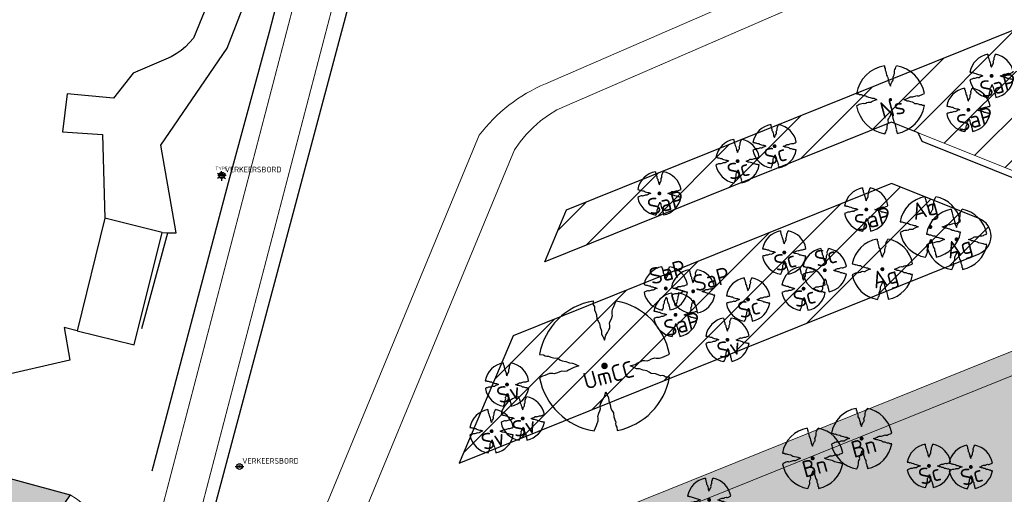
# Model space of a CAD drawing. Header units: metres. Extents: x 102000 to 105000, y 414600 to 420766.
# Tile 181 of 256: x 103598 to 103701, y 419531 to 419581. Entities that reach past the tile are written whole.
import ezdxf
from ezdxf.enums import TextEntityAlignment as Align

# ---------------------------------------------------------------- set-up
doc = ezdxf.new("R2010")
doc.units = ezdxf.units.M
doc.layers.get('0').update_dxf_attribs({"color": 8})
for name, color, linetype, lineweight in [('00-Ontwerp DKIV', 8, 'Continuous', 0), ('B-WE-VH-BEDRIJFSVLOERPLAAT-S', 8, 'Continuous', 18), ('N-GV-GR-BOOM-S', 7, 'Continuous', 25), ('N-WE-GR-BOOM-T35-500', 50, 'Continuous', 35), ('N-WE-GR-GRAS-A', 252, 'Continuous', 18), ('N-WE-GR-GRAS-G', 8, 'Continuous', 18), ('N-WE-GR-HEESTERS-5 SOORTEN-A', 252, 'Continuous', 18), ('N-WE-GR-OEVERBEPLANTING-A', 252, 'Continuous', 18), ('N-WE-GR-OEVERBEPLANTING-G', 7, 'Continuous', 18), ('N-WE-GR-RUBUS 2 SOORTEN-A', 252, 'Continuous', 18), ('N-WE-GR-RUBUS 2 SOORTEN-G', 3, 'Continuous', 18), ('N-WE-GW-TALUDLIJN-G', 90, 'Continuous', 18), ('N-WE-WH-WATERLIJN-G', 150, 'Continuous', 5)]:
    doc.layers.add(name, color=color, linetype=linetype, lineweight=lineweight)
doc.styles.add('NLCS-ISO', font='NLCS-ISO.ttf')
doc.styles.add('NLCS-ISO-M500-T35', font='NLCS-ISO.ttf', dxfattribs={"height": 1.75})
pattern_1 = [(45, (0, 500), (-2.24506403, 2.24506403), [])]

# ---------------------------------------------------------------- blocks, each defined once
blk = doc.blocks.new('N-SGR-BOOM_1E GROOTTE')
at = {"ltscale": 0.1}
h = blk.add_hatch(color=256, dxfattribs=at)
edge = h.paths.add_edge_path()
edge.add_arc((-0.002, 0.003), 0.15, 0, 360)
at = {"flags": 128}
for points in [[(-0.524, 2.958), (-0.514, 2.787), (-0.463, 2.705), (-0.451, 2.624), (-0.454, 2.555), (-0.41, 2.449), (-0.369, 2.321), (-0.356, 2.131), (-0.288, 2.041), (-0.234, 1.929), (-0.203, 1.77), (-0.139, 1.593), (-0.134, 1.454), (-0.085, 1.345), (-0.039, 1.25), (-0.004, 1.179), (0.061, 1.399), (0.129, 1.522), (0.191, 1.639), (0.24, 1.72), (0.246, 1.833), (0.231, 1.95), (0.258, 2.041), (0.313, 2.15), (0.354, 2.3), (0.34, 2.361), (0.339, 2.502), (0.381, 2.619), (0.426, 2.713), (0.467, 2.821), (0.53, 2.955)], [(-2.958, 0.518), (-2.785, 0.508), (-2.702, 0.459), (-2.622, 0.446), (-2.554, 0.452), (-2.446, 0.406), (-2.32, 0.364), (-2.13, 0.35), (-2.041, 0.283), (-1.924, 0.226), (-1.766, 0.196), (-1.593, 0.135), (-1.453, 0.13), (-1.344, 0.081), (-1.25, 0.035), (-1.177, -0.002), (-1.397, -0.066), (-1.521, -0.134), (-1.638, -0.196), (-1.719, -0.245), (-1.831, -0.249), (-1.949, -0.235), (-2.041, -0.263), (-2.149, -0.317), (-2.297, -0.358), (-2.359, -0.345), (-2.501, -0.346), (-2.617, -0.388), (-2.711, -0.431), (-2.82, -0.47), (-2.954, -0.535)], [(2.952, -0.515), (2.779, -0.505), (2.697, -0.455), (2.618, -0.442), (2.55, -0.448), (2.439, -0.402), (2.313, -0.36), (2.125, -0.346), (2.034, -0.281), (1.92, -0.225), (1.763, -0.193), (1.588, -0.131), (1.446, -0.126), (1.339, -0.077), (1.244, -0.03), (1.172, 0.006), (1.392, 0.07), (1.515, 0.137), (1.632, 0.2), (1.712, 0.249), (1.824, 0.254), (1.944, 0.238), (2.034, 0.267), (2.142, 0.32), (2.292, 0.363), (2.354, 0.349), (2.494, 0.348), (2.612, 0.389), (2.706, 0.436), (2.815, 0.475), (2.95, 0.538)], [(-0.479, -2.958), (-0.414, -2.824), (-0.373, -2.716), (-0.33, -2.623), (-0.289, -2.505), (-0.288, -2.365), (-0.303, -2.3), (-0.26, -2.151), (-0.208, -2.042), (-0.18, -1.952), (-0.193, -1.835), (-0.188, -1.724), (-0.138, -1.643), (-0.075, -1.526), (-0.007, -1.401), (0.055, -1.181), (0.093, -1.254), (0.137, -1.347), (0.186, -1.456), (0.192, -1.595), (0.254, -1.772), (0.284, -1.931), (0.34, -2.042), (0.407, -2.134), (0.422, -2.322), (0.463, -2.45), (0.508, -2.558), (0.502, -2.626), (0.516, -2.708), (0.565, -2.788), (0.576, -2.941)]]:
    blk.add_lwpolyline(points, dxfattribs=at)
for start, end in [(100.0002, 170.1098), (10.2999, 79.792), (190.3241, 260.8433), (281.0946, 350.0621)]:
    blk.add_arc((-0.002, 0.003), 3, start, end)
blk = doc.blocks.new('N-SGR-BOOM_3E GROOTTE')
at = {"ltscale": 0.1}
h = blk.add_hatch(color=256, dxfattribs=at)
edge = h.paths.add_edge_path()
edge.add_arc((-0.002, 0.003), 0.15, 0, 360)
at = {"flags": 128}
for points in [[(-0.296, 1.665), (-0.29, 1.569), (-0.261, 1.523), (-0.255, 1.478), (-0.256, 1.439), (-0.231, 1.379), (-0.208, 1.307), (-0.201, 1.2), (-0.163, 1.149), (-0.132, 1.086), (-0.115, 0.997), (-0.079, 0.898), (-0.076, 0.819), (-0.049, 0.758), (-0.023, 0.705), (-0.003, 0.664), (0.033, 0.788), (0.072, 0.857), (0.107, 0.924), (0.134, 0.969), (0.138, 1.033), (0.129, 1.099), (0.144, 1.149), (0.175, 1.211), (0.198, 1.295), (0.19, 1.33), (0.19, 1.409), (0.213, 1.475), (0.239, 1.528), (0.262, 1.589), (0.297, 1.664)], [(-1.665, 0.293), (-1.567, 0.287), (-1.521, 0.259), (-1.476, 0.252), (-1.437, 0.255), (-1.377, 0.23), (-1.306, 0.207), (-1.199, 0.199), (-1.149, 0.161), (-1.083, 0.128), (-0.994, 0.111), (-0.897, 0.077), (-0.818, 0.074), (-0.757, 0.047), (-0.704, 0.021), (-0.663, 0.001), (-0.787, -0.035), (-0.856, -0.074), (-0.922, -0.108), (-0.968, -0.137), (-1.031, -0.139), (-1.097, -0.131), (-1.149, -0.146), (-1.21, -0.177), (-1.293, -0.2), (-1.328, -0.193), (-1.408, -0.193), (-1.473, -0.216), (-1.526, -0.241), (-1.587, -0.263), (-1.662, -0.3)], [(1.66, -0.288), (1.562, -0.282), (1.516, -0.254), (1.472, -0.247), (1.434, -0.25), (1.371, -0.224), (1.3, -0.201), (1.194, -0.193), (1.143, -0.156), (1.079, -0.125), (0.991, -0.107), (0.892, -0.072), (0.813, -0.069), (0.752, -0.042), (0.699, -0.016), (0.658, 0.005), (0.782, 0.041), (0.851, 0.078), (0.917, 0.114), (0.962, 0.142), (1.025, 0.144), (1.093, 0.136), (1.143, 0.151), (1.204, 0.181), (1.288, 0.206), (1.323, 0.198), (1.402, 0.198), (1.468, 0.22), (1.521, 0.247), (1.583, 0.269), (1.659, 0.304)], [(-0.27, -1.663), (-0.234, -1.587), (-0.211, -1.527), (-0.186, -1.474), (-0.163, -1.407), (-0.163, -1.329), (-0.171, -1.293), (-0.147, -1.209), (-0.118, -1.147), (-0.102, -1.097), (-0.109, -1.03), (-0.107, -0.968), (-0.078, -0.922), (-0.043, -0.857), (-0.005, -0.787), (0.03, -0.663), (0.051, -0.704), (0.076, -0.756), (0.104, -0.818), (0.107, -0.896), (0.142, -0.995), (0.159, -1.084), (0.19, -1.147), (0.228, -1.199), (0.237, -1.305), (0.26, -1.376), (0.285, -1.438), (0.282, -1.475), (0.289, -1.522), (0.317, -1.566), (0.323, -1.653)]]:
    blk.add_lwpolyline(points, dxfattribs=at)
for start, end in [(100.00022, 170.10982), (10.29993, 79.79197), (190.32413, 260.84325), (281.09456, 350.06209)]:
    blk.add_arc((-0.002, 0.003), 1.687, start, end)
blk = doc.blocks.new('N-SGR-BOOM_2E GROOTTE')
at = {"ltscale": 0.1}
h = blk.add_hatch(color=256, dxfattribs=at)
edge = h.paths.add_edge_path()
edge.add_arc((-0.002, 0.003), 0.15, 0, 360)
at = {"flags": 128}
for points in [[(-0.393, 2.219), (-0.386, 2.091), (-0.348, 2.03), (-0.339, 1.969), (-0.341, 1.917), (-0.308, 1.837), (-0.277, 1.741), (-0.267, 1.599), (-0.216, 1.531), (-0.176, 1.447), (-0.153, 1.329), (-0.105, 1.196), (-0.101, 1.091), (-0.064, 1.01), (-0.03, 0.939), (-0.003, 0.885), (0.045, 1.05), (0.096, 1.142), (0.143, 1.23), (0.18, 1.291), (0.184, 1.376), (0.173, 1.464), (0.193, 1.531), (0.234, 1.613), (0.265, 1.725), (0.255, 1.772), (0.254, 1.878), (0.285, 1.965), (0.319, 2.036), (0.35, 2.117), (0.397, 2.217)], [(-2.219, 0.389), (-2.089, 0.381), (-2.027, 0.345), (-1.967, 0.335), (-1.916, 0.339), (-1.835, 0.305), (-1.74, 0.274), (-1.598, 0.264), (-1.531, 0.213), (-1.443, 0.17), (-1.325, 0.147), (-1.195, 0.102), (-1.09, 0.098), (-1.008, 0.061), (-0.938, 0.027), (-0.883, 0), (-1.048, -0.048), (-1.141, -0.099), (-1.229, -0.146), (-1.29, -0.183), (-1.374, -0.186), (-1.462, -0.176), (-1.531, -0.196), (-1.612, -0.237), (-1.723, -0.268), (-1.77, -0.258), (-1.876, -0.259), (-1.963, -0.29), (-2.034, -0.323), (-2.115, -0.352), (-2.216, -0.401)], [(2.214, -0.385), (2.084, -0.378), (2.022, -0.34), (1.963, -0.33), (1.912, -0.335), (1.829, -0.3), (1.734, -0.27), (1.593, -0.259), (1.525, -0.21), (1.44, -0.168), (1.322, -0.144), (1.191, -0.097), (1.084, -0.093), (1.004, -0.057), (0.933, -0.022), (0.879, 0.005), (1.044, 0.053), (1.136, 0.103), (1.224, 0.15), (1.284, 0.188), (1.368, 0.191), (1.458, 0.18), (1.525, 0.201), (1.606, 0.24), (1.719, 0.273), (1.765, 0.263), (1.87, 0.262), (1.959, 0.292), (2.029, 0.328), (2.111, 0.357), (2.212, 0.405)], [(-0.36, -2.218), (-0.311, -2.117), (-0.28, -2.037), (-0.248, -1.966), (-0.217, -1.878), (-0.216, -1.773), (-0.228, -1.725), (-0.195, -1.613), (-0.156, -1.531), (-0.135, -1.464), (-0.145, -1.375), (-0.141, -1.292), (-0.104, -1.231), (-0.057, -1.143), (-0.006, -1.05), (0.041, -0.885), (0.069, -0.939), (0.102, -1.01), (0.139, -1.092), (0.144, -1.196), (0.19, -1.328), (0.213, -1.447), (0.255, -1.531), (0.305, -1.599), (0.316, -1.741), (0.347, -1.836), (0.381, -1.918), (0.376, -1.968), (0.387, -2.031), (0.423, -2.09), (0.432, -2.205)]]:
    blk.add_lwpolyline(points, dxfattribs=at)
for start, end in [(100.00022, 170.10982), (10.29993, 79.79197), (190.32413, 260.84325), (281.09456, 350.06209)]:
    blk.add_arc((-0.002, 0.003), 2.25, start, end)

msp = doc.modelspace()

# ---------------------------------------------------------------- hatches: boundary and pattern name
at = {"layer": 'N-WE-GR-GRAS-A'}
h = msp.add_hatch(dxfattribs=at)
h.set_pattern_fill('AGR-GRAS_01-SO', color=256, scale=0.1, pattern_type=2)
h.set_pattern_definition([(0, (0, 500), (2.5, 2.5), [0.3, -2]), (45, (1, 500.5), (-0.282842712, 4.666904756), [0.3, -2]), (30, (0.2, 500.3), (0.568653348, 3.21506351), [0.3, -2]), (15, (0.8, 501.2), (0.964067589, 1.8112354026), [0.3, -2]), (135, (0.4, 505), (-0.070710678, -1.6263455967), [0.3, -2]), (150, (3, 501), (0.5392304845, -1.4660254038), [0.3, -2]), (165, (0.6, 500.1), (0.358630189, -1.752536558), [0.3, -2]), (85, (1, 501), (-2.181693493, 2.600041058), [0.3, -2]), (100, (0, 500), (-2.780294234, 1.946782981), [0.3, -2])])
h.paths.add_polyline_path([(103634.47, 419516.31), (103781.21, 419575.45), (103784.55, 419576.68), (103783.93, 419573.24), (103781.88, 419561.99), (103755.65, 419551.23), (103729.43, 419540.48), (103733.22, 419531.22), (103677.39, 419508.32), (103621.57, 419485.42), (103625.25, 419493.58), (103629.86, 419504.94)])
at = {"layer": 'N-WE-GR-HEESTERS-5 SOORTEN-A'}
h = msp.add_hatch(dxfattribs=at)
h.set_pattern_fill('GOST_GLASS', color=256, scale=0.25)
edge = h.paths.add_edge_path()
edge.add_line((103615.57, 419472.15), (103621.57, 419485.42))
edge.add_line((103621.57, 419485.42), (103733.22, 419531.22))
edge.add_line((103733.22, 419531.22), (103729.43, 419540.48))
edge.add_line((103729.43, 419540.48), (103781.88, 419561.99))
edge.add_line((103781.88, 419561.99), (103780.03, 419551.87))
edge.add_line((103780.03, 419551.87), (103778.66, 419544.31))
edge.add_line((103778.66, 419544.31), (103778.19, 419541.75))
edge.add_line((103778.19, 419541.75), (103777.82, 419539.17))
edge.add_line((103777.82, 419539.17), (103777.09, 419534.12))
edge.add_line((103777.09, 419534.12), (103775.82, 419525.39))
edge.add_line((103775.82, 419525.39), (103773.82, 419512.16))
edge.add_line((103773.82, 419512.16), (103740.81, 419520.82))
edge.add_arc((103737.38, 419513.78), 7.83, 64.0165, 122.0771)
edge.add_line((103733.22, 419520.41), (103615.57, 419472.15))
at = {"layer": 'N-WE-GR-OEVERBEPLANTING-A'}
h = msp.add_hatch(dxfattribs=at)
h.set_pattern_fill('AGR-BEPLANTING_SOORT_01-SO', color=256, scale=0.1, pattern_type=2)
h.set_pattern_definition([(60, (103634.66726, 419518.9744), (-0.2886752, 0.4999999), [0.144338, -0.433013]), (120, (103634.66726, 419518.9744), (-0.5773502, -1e-07), [0.144338, -0.433013]), (270, (103634.66726, 419518.9744), (0.288675, -0.5), [0.125, -0.875])])
edge = h.paths.add_edge_path()
edge.add_line((103773.82, 419512.16), (103776.73, 419531.65))
edge.add_line((103776.73, 419531.65), (103778.19, 419541.75))
edge.add_line((103778.19, 419541.75), (103781.88, 419561.99))
edge.add_line((103781.88, 419561.99), (103783.93, 419573.24))
edge.add_line((103783.93, 419573.24), (103784.56, 419576.7))
edge.add_line((103784.56, 419576.7), (103781.21, 419575.45))
edge.add_line((103781.21, 419575.45), (103634.47, 419516.31))
edge.add_line((103634.47, 419516.31), (103629.86, 419504.94))
edge.add_line((103629.86, 419504.94), (103625.25, 419493.58))
edge.add_line((103625.25, 419493.58), (103621.57, 419485.42))
edge.add_line((103621.57, 419485.42), (103615.57, 419472.15))
edge.add_line((103615.57, 419472.15), (103613.95, 419471.49))
edge.add_line((103613.95, 419471.49), (103624.15, 419494.06))
edge.add_line((103624.15, 419494.06), (103633.35, 419515.86))
edge.add_line((103633.35, 419515.86), (103634.67, 419518.97))
edge.add_line((103634.67, 419518.97), (103785.69, 419579.85))
edge.add_arc((103786, 419578.24), 1.64, -2.3668, 100.6637, ccw=False)
edge.add_line((103787.63, 419578.17), (103785.18, 419563.72))
edge.add_line((103785.18, 419563.72), (103783.87, 419556.13))
edge.add_line((103783.87, 419556.13), (103783.03, 419551.22))
edge.add_line((103783.03, 419551.22), (103782.2, 419546.31))
edge.add_line((103782.2, 419546.31), (103781.33, 419541.25))
edge.add_line((103781.33, 419541.25), (103780.47, 419536.19))
edge.add_line((103780.47, 419536.19), (103779.63, 419531.25))
edge.add_line((103779.63, 419531.25), (103778.79, 419526.34))
edge.add_line((103778.79, 419526.34), (103777.95, 419521.44))
edge.add_line((103777.95, 419521.44), (103777.46, 419518.55))
edge.add_line((103777.46, 419518.55), (103776.86, 419515.02))
edge.add_line((103776.86, 419515.02), (103776.26, 419511.52))
edge.add_line((103776.26, 419511.52), (103773.82, 419512.16))
h = msp.add_hatch(dxfattribs=at)
h.set_pattern_fill('AGR-BEPLANTING_SOORT_01-SO', color=256, scale=0.1, pattern_type=2)
h.set_pattern_definition([(60, (103582.13463, 419496.0748), (-0.2886752, 0.4999999), [0.144338, -0.433013]), (120, (103582.13463, 419496.0748), (-0.5773502, -1e-07), [0.144338, -0.433013]), (270, (103582.13463, 419496.07482), (0.288675, -0.5), [0.125, -0.875])])
edge = h.paths.add_edge_path()
edge.add_line((103568.8, 419452.96), (103581.63, 419492.91))
edge.add_line((103581.63, 419492.91), (103389.09, 419415.29))
edge.add_line((103389.09, 419415.29), (103250.81, 419378))
edge.add_arc((103249.58, 419382.59), 4.75, 194.9859, 285.093, ccw=False)
edge.add_line((103244.99, 419381.36), (103235.55, 419416.53))
edge.add_arc((103233.71, 419415.74), 2, 23.2211, 91.1804)
edge.add_line((103233.67, 419417.74), (103220.41, 419417.47))
edge.add_arc((103220.27, 419423.92), 6.45, 181.2023, 271.2023, ccw=False)
edge.add_line((103213.82, 419423.78), (103213.82, 419425.02))
edge.add_arc((103220.51, 419424.52), 6.71, 93.3467, 175.7141, ccw=False)
edge.add_line((103220.12, 419431.22), (103239.06, 419431.62))
edge.add_line((103239.06, 419431.62), (103291.97, 419438.06))
edge.add_line((103291.97, 419438.06), (103374.13, 419460.22))
edge.add_line((103374.13, 419460.22), (103571.21, 419539.65))
edge.add_line((103571.21, 419539.65), (103602.95, 419530.99))
edge.add_line((103602.95, 419530.99), (103600.56, 419527.5))
edge.add_line((103600.56, 419527.5), (103571.46, 419535.44))
edge.add_line((103571.46, 419535.44), (103375.41, 419456.41))
edge.add_line((103375.41, 419456.41), (103292.05, 419433.93))
edge.add_line((103292.05, 419433.93), (103239.14, 419428.02))
edge.add_line((103239.14, 419428.02), (103220.19, 419427.62))
edge.add_arc((103220.27, 419423.92), 3.7, 91.2023, 271.2023)
edge.add_line((103220.35, 419420.22), (103235.55, 419420.53))
edge.add_arc((103235.43, 419418.04), 2.5, 14.9905, 87.3009, ccw=False)
edge.add_line((103237.84, 419418.68), (103247.64, 419382.07))
edge.add_line((103247.64, 419382.07), (103247.62, 419382.16))
edge.add_arc((103249.57, 419382.58), 1.99, 192.1416, 259.5061)
edge.add_line((103249.21, 419380.62), (103250.1, 419380.66))
edge.add_line((103250.1, 419380.66), (103388.17, 419417.89))
edge.add_line((103388.17, 419417.89), (103582.13, 419496.07))
edge.add_arc((103582.99, 419494.36), 1.91, -12.4829, 116.4606, ccw=False)
edge.add_line((103584.86, 419493.95), (103571.98, 419454.28))
edge.add_line((103571.98, 419454.28), (103568.8, 419452.96))
at = {"layer": 'N-WE-GR-RUBUS 2 SOORTEN-A'}
h = msp.add_hatch(dxfattribs=at)
h.set_pattern_fill('ANSI31', color=256)
h.set_pattern_definition(pattern_1)
edge = h.paths.add_edge_path()
edge.add_arc((103788.66, 419614.36), 2.2, 351.1596, 352.9621)
edge.add_line((103790.84, 419614.09), (103790.84, 419614.09))
edge.add_arc((103789.85, 419614.19), 1, 354.0484, 471.953)
edge.add_line((103789.47, 419615.12), (103655.18, 419560.99))
edge.add_line((103655.18, 419560.99), (103652.87, 419555.53))
edge.add_line((103652.87, 419555.53), (103689.35, 419570.24))
edge.add_line((103689.35, 419570.24), (103711.2, 419561.5))
edge.add_line((103711.2, 419561.5), (103739.16, 419572.83))
edge.add_line((103739.16, 419572.83), (103740.51, 419580.52))
edge.add_line((103740.51, 419580.52), (103789.79, 419608.07))
edge.add_line((103789.79, 419608.07), (103790.83, 419614.02))
h = msp.add_hatch(dxfattribs=at)
h.set_pattern_fill('ANSI31', color=256)
h.set_pattern_definition(pattern_1)
edge = h.paths.add_edge_path()
edge.add_line((103643.89, 419534.34), (103649.56, 419547.73))
edge.add_line((103649.56, 419547.73), (103689.36, 419563.77))
edge.add_line((103689.36, 419563.77), (103698.57, 419560.09))
edge.add_arc((103697.82, 419558.23), 2, -68.047, 68.2046, ccw=False)
edge.add_line((103698.57, 419556.38), (103643.89, 419534.34))

# ---------------------------------------------------------------- linework, layer by layer
at = {"transparency": 33554687}
for p, q in [((103619.46, 419578.04), (103624.72, 419591.61)), ((103615.73, 419520.64), (103633.7, 419588)), ((103619.1, 419586.87), (103615.92, 419579.09)), ((103623.93, 419579.76), (103624.83, 419583.3)), ((103619.74, 419564.41), (103623.93, 419579.76)), ((103615.52, 419578.62), (103615.09, 419578.18)), ((103615.92, 419579.09), (103615.52, 419578.62)), ((103612.5, 419567.83), (103619.46, 419578.04)), ((103614.62, 419577.79), (103614.11, 419577.44)), ((103615.09, 419578.18), (103614.62, 419577.79)), ((103613.03, 419576.88), (103609.58, 419575.4)), ((103613.58, 419577.13), (103613.03, 419576.88)), ((103614.11, 419577.44), (103613.58, 419577.13)), ((103609.58, 419575.4), (103607.51, 419572.77)), ((103602.62, 419573.21), (103602.15, 419569.21)), ((103607.51, 419572.77), (103602.62, 419573.21)), ((103602.15, 419569.21), (103606.34, 419568.93)), ((103606.34, 419568.93), (103606.6, 419560.12)), ((103614.1, 419558.57), (103612.5, 419567.83)), ((103611.59, 419533.53), (103619.74, 419564.41)), ((103606.6, 419560.12), (103603.7, 419548.26)), ((103612.63, 419558.61), (103606.6, 419560.12)), ((103609.7, 419546.8), (103612.63, 419558.61)), ((103610.49, 419548.51), (103613.21, 419558.59)), ((103612.63, 419558.61), (103613.21, 419558.59)), ((103613.21, 419558.59), (103614.1, 419558.57)), ((103603.7, 419548.26), (103602.33, 419548.62)), ((103602.33, 419548.62), (103602.93, 419545.17)), ((103603.7, 419548.26), (103602.33, 419548.62)), ((103602.33, 419548.62), (103602.93, 419545.17)), ((103603.7, 419548.26), (103609.7, 419546.8)), ((103602.93, 419545.17), (103593.83, 419543.09)), ((103602.93, 419545.17), (103593.83, 419543.09))]:
    msp.add_line(p, q, dxfattribs=at)
at = {"ltscale": 0.1}
for p, q in [((103618.65, 419564.69), (103618.44, 419564.82)), ((103618.65, 419564.44), (103618.44, 419564.31)), ((103618.87, 419564.82), (103618.87, 419565.07)), ((103618.87, 419564.31), (103618.87, 419564.06)), ((103619.09, 419564.69), (103619.31, 419564.82)), ((103619.09, 419564.44), (103619.31, 419564.31))]:
    msp.add_line(p, q, dxfattribs=at)
for p, q in [((103618.47, 419564.65), (103619.37, 419564.64)), ((103618.64, 419564.66), (103619.11, 419564.66)), ((103618.64, 419564.46), (103619.11, 419564.46)), ((103620.31, 419533.98), (103621.21, 419533.98))]:
    msp.add_line(p, q)
msp.add_lwpolyline([(103708.38, 419562.63), (103707.45, 419562.25), (103692.59, 419568.19), (103692.17, 419569.11), (103689.35, 419570.24), (103652.87, 419555.53), (103655.18, 419560.99), (103789.47, 419615.12, -0.588343), (103790.83, 419614.02), (103789.79, 419608.07), (103740.51, 419580.52), (103739.16, 419572.83), (103711.2, 419561.5)], format="xyb", close=True)
at = {"color": 8}
msp.add_lwpolyline([(103643.89, 419534.34), (103698.57, 419556.38, 0.676107), (103698.57, 419560.09), (103689.36, 419563.77), (103649.56, 419547.73)], format="xyb", close=True, dxfattribs=at)
msp.add_lwpolyline([(103571.21, 419539.65), (103602.95, 419530.99), (103600.56, 419527.5), (103571.46, 419535.44)])
for centre, radius in [((103618.92, 419564.65), 0.3), ((103618.92, 419564.65), 0.112), ((103620.76, 419533.98), 0.3), ((103620.76, 419533.98), 0.112)]:
    msp.add_circle(centre, radius)
at = {"ltscale": 0.1}
msp.add_circle((103618.87, 419564.56), 0.253, dxfattribs=at)
at = {"layer": '00-Ontwerp DKIV', "transparency": 33554687, "const_width": 0.1}
msp.add_lwpolyline([(103522.04, 419168.1), (103546.74, 419262.72), (103548.62, 419269.91), (103564.75, 419331.67), (103592.03, 419435.06), (103593.82, 419441.83), (103596.08, 419450.4), (103636.95, 419606.91), (103626.84, 419602.9), (103626.84, 419602.9, -0.614233), (103630.84, 419599.36), (103592.21, 419451.41), (103589.95, 419442.84), (103588.16, 419436.07), (103560.88, 419332.69), (103544.75, 419270.92), (103542.87, 419263.73), (103518.17, 419169.11)], format="xyb", dxfattribs=at)
at = {"layer": 'B-WE-VH-BEDRIJFSVLOERPLAAT-S'}
msp.add_lwpolyline([(103654.15, 419571.52), (103771.09, 419622.36)], dxfattribs=at)
at = {"layer": 'N-WE-GR-GRAS-G'}
msp.add_lwpolyline([(103634.47, 419516.31), (103781.21, 419575.45), (103784.55, 419576.68), (103783.93, 419573.24), (103781.88, 419561.99), (103755.65, 419551.23), (103729.43, 419540.48), (103733.22, 419531.22), (103677.39, 419508.32), (103621.57, 419485.42), (103625.25, 419493.58), (103629.86, 419504.94)], close=True, dxfattribs=at)
at = {"layer": 'N-WE-GR-OEVERBEPLANTING-G', "color": 8}
msp.add_lwpolyline([(103634.67, 419518.97), (103785.69, 419579.85, -0.482507), (103787.63, 419578.17), (103785.18, 419563.72), (103783.87, 419556.13), (103783.03, 419551.22), (103782.2, 419546.31), (103781.33, 419541.25), (103780.47, 419536.19), (103779.63, 419531.25), (103778.79, 419526.34)], format="xyb", dxfattribs=at)
msp.add_lwpolyline([(103773.82, 419512.16), (103776.73, 419531.65), (103776.73, 419531.65), (103776.73, 419531.65), (103778.19, 419541.75), (103781.88, 419561.99), (103783.93, 419573.24), (103784.56, 419576.7), (103781.21, 419575.45), (103634.47, 419516.31)], dxfattribs=at)
at = {"layer": 'N-WE-GR-RUBUS 2 SOORTEN-G', "color": 8}
msp.add_lwpolyline([(103624.17, 419516.05), (103645.99, 419568.85, -0.13292), (103652.95, 419574.27), (103766.3, 419623.55)], format="xyb", dxfattribs=at)
for points in [[(103790.83, 419614.02, 0.007865), (103790.84, 419614.09), (103790.84, 419614.09, 0.565223), (103789.47, 419615.12), (103655.18, 419560.99), (103652.87, 419555.53), (103689.35, 419570.24), (103711.2, 419561.5), (103739.16, 419572.83), (103740.51, 419580.52), (103789.79, 419608.07)], [(103790.83, 419614.02, 0.007865), (103790.84, 419614.09), (103790.84, 419614.09, 0.565223), (103789.47, 419615.12), (103655.18, 419560.99), (103652.87, 419555.53), (103689.35, 419570.24), (103711.2, 419561.5), (103739.16, 419572.83), (103740.51, 419580.52), (103789.79, 419608.07)], [(103643.89, 419534.34), (103649.56, 419547.73), (103689.36, 419563.77), (103698.57, 419560.09, -0.676107), (103698.57, 419556.38)], [(103643.89, 419534.34), (103649.56, 419547.73), (103689.36, 419563.77), (103698.57, 419560.09, -0.676107), (103698.57, 419556.38)]]:
    msp.add_lwpolyline(points, format="xyb", close=True, dxfattribs=at)
at = {"layer": 'N-WE-GW-TALUDLIJN-G', "color": 8, "transparency": 33554687, "flags": 128}
msp.add_lwpolyline([(103595.98, 419482.07), (103599.52, 419496.43), (103600.95, 419498.33), (103601.65, 419501.71), (103606.63, 419520.75, 0.380465), (103602.95, 419530.99), (103571.21, 419539.65)], format="xyb", dxfattribs=at)
at = {"layer": 'N-WE-WH-WATERLIJN-G', "color": 8, "flags": 128}
msp.add_lwpolyline([(103627.84, 419514.47), (103647.32, 419561.57), (103649.68, 419567.32), (103650.28, 419568.16), (103650.94, 419568.95), (103651.66, 419569.68), (103652.44, 419570.36), (103653.27, 419570.97), (103654.15, 419571.52), (103703.14, 419592.83)], dxfattribs=at)
msp.add_lwpolyline([(103776.26, 419511.52), (103787.63, 419578.17, 0.482507), (103785.69, 419579.85), (103634.67, 419518.97)], format="xyb", dxfattribs=at)

# ---------------------------------------------------------------- block references
at = {"layer": 'N-GV-GR-BOOM-S', "transparency": 33554687}
for name, p, xscale, yscale, zscale in [('N-SGR-BOOM_3E GROOTTE', (103699.89, 419575.1), 1.372769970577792, 1.372769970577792, 1.372769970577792), ('N-SGR-BOOM_1E GROOTTE', (103689.25, 419572.6), 1.210859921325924, 1.210859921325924, 1.210859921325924), ('N-SGR-BOOM_3E GROOTTE', (103697.45, 419571.53), 1.372769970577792, 1.372769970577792, 1.372769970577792), ('N-SGR-BOOM_3E GROOTTE', (103677.06, 419567.7), 1.372769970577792, 1.372769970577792, 1.372769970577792), ('N-SGR-BOOM_3E GROOTTE', (103673.17, 419566.13), 1.372769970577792, 1.372769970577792, 1.372769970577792), ('N-SGR-BOOM_3E GROOTTE', (103664.94, 419562.73), 1.372769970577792, 1.372769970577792, 1.372769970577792), ('N-SGR-BOOM_3E GROOTTE', (103686.71, 419561.03), 1.372769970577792, 1.372769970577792, 1.372769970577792), ('N-SGR-BOOM_2E GROOTTE', (103693.44, 419559.2), 1.433867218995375, 1.433867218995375, 1.433867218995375), ('N-SGR-BOOM_2E GROOTTE', (103696.21, 419557.89), 1.433867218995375, 1.433867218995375, 1.433867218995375), ('N-SGR-BOOM_3E GROOTTE', (103678.08, 419556.51), 1.372769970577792, 1.372769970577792, 1.372769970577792), ('N-SGR-BOOM_2E GROOTTE', (103688.4, 419554.75), 1.433867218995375, 1.433867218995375, 1.433867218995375), ('N-SGR-BOOM_3E GROOTTE', (103682.34, 419554.64), 1.372769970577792, 1.372769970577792, 1.372769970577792), ('N-SGR-BOOM_3E GROOTTE', (103665.61, 419552.73), 1.372769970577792, 1.372769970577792, 1.372769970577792), ('N-SGR-BOOM_3E GROOTTE', (103680.11, 419552.7), 1.372769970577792, 1.372769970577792, 1.372769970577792), ('N-SGR-BOOM_3E GROOTTE', (103668.49, 419552.42), 1.372769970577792, 1.372769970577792, 1.372769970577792), ('N-SGR-BOOM_3E GROOTTE', (103674.27, 419551.56), 1.372769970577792, 1.372769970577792, 1.372769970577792), ('N-SGR-BOOM_3E GROOTTE', (103666.64, 419549.95), 1.372769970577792, 1.372769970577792, 1.372769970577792), ('N-SGR-BOOM_1E GROOTTE', (103659.17, 419544.57), 2.311807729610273, 2.311807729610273, 2.311807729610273), ('N-SGR-BOOM_3E GROOTTE', (103672.1, 419547.32), 1.372769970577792, 1.372769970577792, 1.372769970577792), ('N-SGR-BOOM_3E GROOTTE', (103648.91, 419542.61), 1.372769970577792, 1.372769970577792, 1.372769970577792), ('N-SGR-BOOM_3E GROOTTE', (103650.56, 419539.04), 1.372769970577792, 1.372769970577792, 1.372769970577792), ('N-SGR-BOOM_3E GROOTTE', (103647.29, 419537.7), 1.372769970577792, 1.372769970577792, 1.372769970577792), ('N-SGR-BOOM_2E GROOTTE', (103686.21, 419536.92), 1.433867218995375, 1.433867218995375, 1.433867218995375), ('N-SGR-BOOM_2E GROOTTE', (103681.06, 419534.84), 1.433867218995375, 1.433867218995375, 1.433867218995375), ('N-SGR-BOOM_3E GROOTTE', (103693.3, 419534.04), 1.372769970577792, 1.372769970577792, 1.372769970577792), ('N-SGR-BOOM_3E GROOTTE', (103697.7, 419533.93), 1.372769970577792, 1.372769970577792, 1.372769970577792), ('N-SGR-BOOM_3E GROOTTE', (103670.18, 419530.46), 1.372769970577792, 1.372769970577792, 1.372769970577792)]:
    msp.add_blockref(name, p, dxfattribs=dict(at, xscale=xscale, yscale=yscale, zscale=zscale))

# ---------------------------------------------------------------- texts
at = {"style": 'NLCS-ISO'}
msp.add_attdef('TYPE', text='', height=0.36, dxfattribs=at).set_placement((103618.87, 419565.07), align=Align.BOTTOM_CENTER)
for p in [(103619.22, 419564.95), (103621.06, 419534.28)]:
    msp.add_attdef('VERKEERSBORD', p, 'B09', height=0.6, dxfattribs=at)
at = {"layer": 'N-WE-GR-BOOM-T35-500', "style": 'NLCS-ISO-M500-T35'}
for s, p in [('SaP', (103698.93, 419572.77)), ('Ns', (103688.44, 419570.55)), ('SaP', (103696.49, 419569.2)), ('Sc', (103676.25, 419565.65)), ('Sc', (103672.35, 419564.08)), ('SaP', (103663.97, 419560.4)), ('SaP', (103685.74, 419558.69)), ('Ag', (103691.77, 419559.9)), ('Sc', (103681.53, 419554.91)), ('Ag', (103695.39, 419555.84)), ('SaP', (103664.14, 419553.09)), ('Sc', (103677.26, 419554.46)), ('SaP', (103668.76, 419552.35)), ('Ag', (103687.59, 419552.7)), ('Sc', (103679.29, 419550.65)), ('Sc', (103673.46, 419549.51)), ('SaP', (103665.68, 419547.62)), ('Sv', (103671.28, 419545.27)), ('UmCC', (103657.2, 419542.06)), ('Sv', (103648.1, 419540.56)), ('Sv', (103649.74, 419536.99)), ('Sv', (103646.47, 419535.65)), ('Bn', (103685.39, 419534.87)), ('Bn', (103680.24, 419532.79)), ('Sc', (103692.48, 419531.99)), ('Sc', (103696.88, 419531.88))]:
    msp.add_text(s, height=1.75, rotation=15.09, dxfattribs=at).set_placement(p)

doc.saveas('drawing.dxf')
